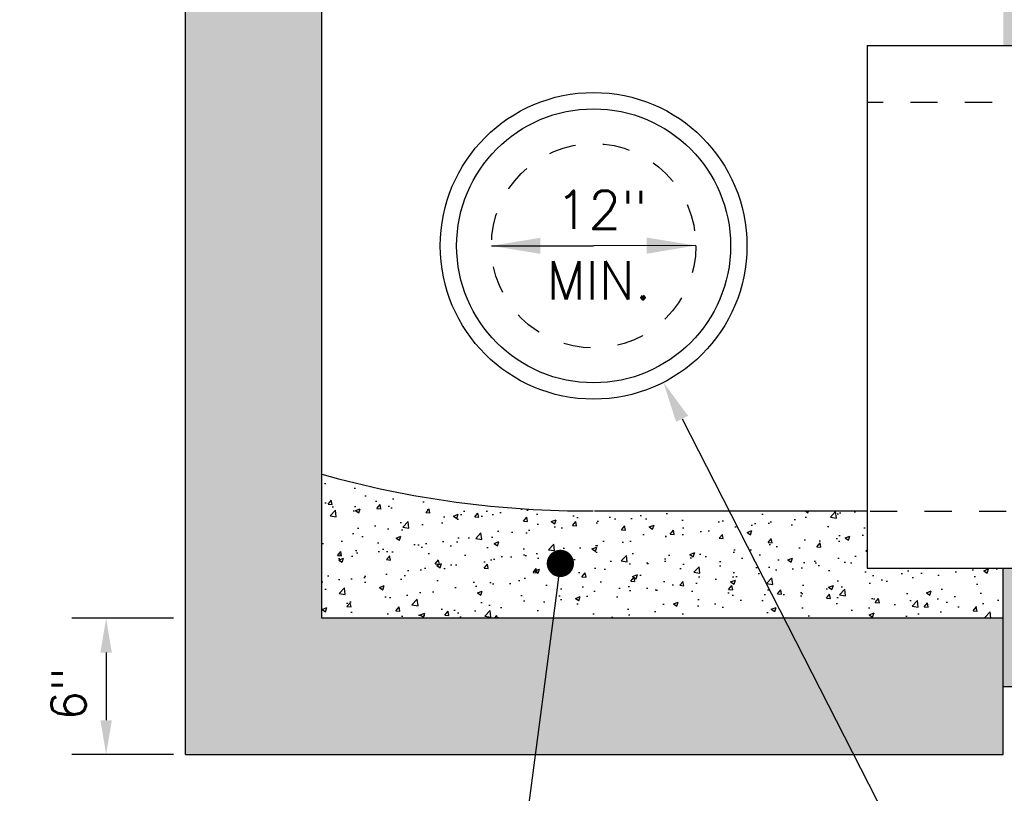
# Model space of a CAD drawing. Header units: feet. Extents: x 1489871 to 1489993, y 656800 to 656821.
# Tile 13 of 18: x 1489982.33 to 1489985.95, y 656807.01 to 656809.85. Entities that reach past the tile are written whole.
import ezdxf
from ezdxf import colors
from ezdxf.entities.mleader import LeaderData, LeaderLine
from ezdxf.math import Vec2, Vec3

# ---------------------------------------------------------------- set-up
doc = ezdxf.new("R2010")
doc.units = ezdxf.units.FT
doc.header["$MEASUREMENT"] = 0
doc.linetypes.add('F', pattern=[0.15, 0.1, -0.05])
for name, color, linetype in [('DETAIL-DIMS', 7, 'Continuous'), ('DETAIL-HATCH-PATT', 247, 'Continuous'), ('DETAIL-OTLN-HEAVY', 3, 'Continuous'), ('DETAIL-OTLN-MED', 22, 'Continuous'), ('P-HATCH', 247, 'Continuous'), ('text', 9, 'Continuous')]:
    doc.layers.add(name, color=color, linetype=linetype)
doc.styles.add('STANARD', font='SIMPLEX.shx')
doc.styles.get("Standard").update_dxf_attribs({"font": 'simplex.shx'})
doc.dimstyles.get("Standard").update_dxf_attribs({"dimtxt": 0.18, "dimasz": 0.18, "dimexe": 0.18, "dimexo": 0.0625, "dimgap": 0.09, "dimtad": 0, "dimtih": 1, "dimtoh": 1, "dimdec": 4, "dimzin": 0, "dimdsep": 46, "dimtxsty": 'Standard', "dimcen": 0.09, "dimadec": 0, "dimazin": 0, "dimtfac": 1, "dimtdec": 4, "dimtofl": 0, "dimtmove": 0, "dimatfit": 3, "dimfxl": 1, "dimtolj": 1, "dimtzin": 0, "dimarcsym": 0})

# ---------------------------------------------------------------- blocks, each defined once
blk = doc.blocks.new('*D393')
at = {"layer": 'DEFPOINTS', "color": 0, "linetype": 'Continuous', "transparency": 16777216}
for p in [(1489982.9416, 656807.652), (1489982.6508, 656807.152), (1489982.9416, 656807.152)]:
    blk.add_point(p, dxfattribs=at)
at = {"layer": 'DETAIL-DIMS', "color": 0, "linetype": 'Continuous', "lineweight": -2, "transparency": 16777216}
for p, q in [((1489982.8979, 656807.652), (1489982.5248, 656807.652)), ((1489982.6508, 656807.526), (1489982.6508, 656807.278)), ((1489982.8979, 656807.152), (1489982.5248, 656807.152))]:
    blk.add_line(p, q, dxfattribs=at)
at = {"layer": 'DETAIL-DIMS', "color": 0, "linetype": 'Continuous', "transparency": 16777216}
for points in [[(1489982.6298, 656807.526), (1489982.6718, 656807.526), (1489982.6508, 656807.652)], [(1489982.6298, 656807.278), (1489982.6718, 656807.278), (1489982.6508, 656807.152)]]:
    blk.add_solid(points, dxfattribs=at)
at = {"layer": 'DETAIL-DIMS', "color": 0, "linetype": 'Continuous', "transparency": 16777216, "insert": (1489982.5128, 656807.3745), "char_height": 0.126, "attachment_point": 5, "rotation": 90}
blk.add_mtext('\\A1;6"', dxfattribs=at)
blk = doc.blocks.new('_Dot')
at = {"color": 0, "linetype": 'ByBlock', "lineweight": -2}
blk.add_line((-0.5, 0), (-1, 0), dxfattribs=at)
at = {"color": 0, "linetype": 'ByBlock', "const_width": 0.5}
blk.add_lwpolyline([(-0.25, 0, 1), (0.25, 0, 1)], format="xyb", close=True, dxfattribs=at)

msp = doc.modelspace()

# ---------------------------------------------------------------- hatches: boundary and pattern name
at = {"layer": 'DETAIL-HATCH-PATT', "linetype": 'Continuous'}
h = msp.add_hatch(dxfattribs=at)
h.set_pattern_fill('AR-CONC', color=256, scale=0.025)
h.set_pattern_definition([(50, (1489806.69674, 656823.68177), (0.17931505, -0.01568803), [0.01875, -0.20625]), (355, (1489806.69674, 656823.68177), (-0.03468783, 0.18804803), [0.015, -0.165]), (100.45144, (1489806.71169, 656823.68047), (0.14462721, 0.17236), [0.01593505, -0.17528553]), (46.1842, (1489806.69674, 656823.73177), (0.26681033, -0.04137982), [0.028125, -0.309375]), (96.63564, (1489806.71898, 656823.72832), (0.2336655, 0.24352965), [0.0239026, -0.26292844]), (351.18416, (1489806.69674, 656823.73177), (0.2336655, 0.24352965), [0.0225, -0.2475]), (21, (1489806.72174, 656823.71927), (0.14922676, -0.10065472), [0.01875, -0.20625]), (326, (1489806.72174, 656823.71927), (0.06082883, 0.18128751), [0.015, -0.165]), (71.45144, (1489806.73418, 656823.71088), (0.2100556, 0.08063279), [0.01593505, -0.17528553]), (37.5, (1489806.696745, 656823.68177), (0.003039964, 0.083223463), [0, -0.163, 0, -0.1675, 0, -0.165625]), (7.5, (1489806.696745, 656823.68177), (0.065767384, 0.09860293), [0, -0.0955, 0, -0.15925, 0, -0.063125]), (327.5, (1489806.640995, 656823.68177), (0.13345561, -0.005638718), [0, -0.0625, 0, -0.195, 0, -0.25875]), (317.5, (1489806.616, 656823.68177), (0.14579654, 0.025026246), [0, -0.08125, 0, -0.1295, 0, -0.18375])])
h.paths.add_polyline_path([(1489983.44168, 656813.65202), (1489982.94165, 656813.65202), (1489982.94165, 656807.15202), (1489985.94165, 656807.15202), (1489985.94165, 656807.65202), (1489983.4417, 656807.65202)])
h = msp.add_hatch(dxfattribs=at)
h.set_pattern_fill('RIPRAP', color=247, scale=0.5)
h.set_pattern_definition([(0, (1489740.94887, 656831.7034), (0.5, 0.5), [0.15, -0.175, 0.025, -0.15]), (0, (1489741.14887, 656831.8034), (0.5, 0.5), [0.025, -0.125, 0.1, -0.25]), (0, (1489741.22387, 656831.8284), (0.5, 0.5), [0.025, -0.475]), (0, (1489740.99887, 656831.8534), (0.5, 0.5), [0.1, -0.4]), (0, (1489740.94887, 656831.9034), (0.5, 0.5), [0.05, -0.45]), (0, (1489741.29887, 656831.9534), (0.5, 0.5), [0.05, -0.025, 0.025, -0.4]), (0, (1489741.09887, 656831.9784), (0.5, 0.5), [0.075, -0.425]), (0, (1489740.97387, 656832.0284), (0.5, 0.5), [0.05, -0.45]), (0, (1489741.17387, 656832.0784), (0.5, 0.5), [0.025, -0.15, 0.075, -0.25]), (0, (1489741.07387, 656832.1034), (0.5, 0.5), [0.05, -0.45]), (0, (1489741.24887, 656832.1284), (0.5, 0.5), [0.05, -0.45]), (0, (1489741.14887, 656832.1534), (0.5, 0.5), [0.05, -0.45]), (0, (1489741.34887, 656832.1784), (0.5, 0.5), [0.05, -0.45]), (90, (1489740.92387, 656831.7034), (-0.5, 0.5), [0.1, -0.025, 0.05, -0.2, 0.1, -0.025]), (90, (1489740.94887, 656832.0284), (-0.5, 0.5), [0.025, -0.475]), (90, (1489741.02387, 656831.8784), (-0.5, 0.5), [0.05, -0.1, 0.025, -0.325]), (90, (1489741.04887, 656831.9534), (-0.5, 0.5), [0.05, -0.1, 0.075, -0.275]), (90, (1489741.12387, 656831.8284), (-0.5, 0.5), [0.025, -0.25, 0.05, -0.025, 0.05, -0.1]), (90, (1489741.14887, 656831.7784), (-0.5, 0.5), [0.025, -0.475]), (90, (1489741.19887, 656831.9284), (-0.5, 0.5), [0.025, -0.025, 0.075, -0.375]), (90, (1489741.22387, 656831.8534), (-0.5, 0.5), [0.05, -0.2, 0.025, -0.025, 0.025, -0.175]), (90, (1489741.27387, 656831.7284), (-0.5, 0.5), [0.075, -0.425]), (90, (1489741.32387, 656832.1034), (-0.5, 0.5), [0.025, -0.025, 0.025, -0.425]), (90, (1489741.34887, 656831.9784), (-0.5, 0.5), [0.075, -0.425]), (90, (1489741.41137, 656831.9409), (-0.5, 0.5), [0.025, -0.475]), (45, (1489741.09887, 656831.70342), (0, 0.5), [0.035355, -0.6717518]), (45, (1489741.04887, 656832.17842), (0, 0.5), [0.035355, -0.106065, 0.106065, -0.4596218]), (45, (1489741.09887, 656832.10342), (0, 0.5), [0.07071, -0.1767767, 0.035355, -0.4242651]), (45, (1489741.19887, 656832.07842), (0, 0.5), [0.07071, -0.2474875, 0.035355, -0.3535543]), (45, (1489740.99887, 656831.85342), (0, 0.5), [0.035355, -0.6717518]), (45, (1489741.12387, 656831.85342), (0, 0.5), [0.106066, -0.6010408]), (45, (1489741.22387, 656831.90342), (0, 0.5), [0.035355, -0.212132, 0.035355, -0.4242648]), (45, (1489741.29887, 656831.95342), (0, 0.5), [0.07071, -0.6363968]), (45, (1489741.39887, 656831.95342), (0, 0.5), [0.07071, -0.6363968]), (45, (1489741.39887, 656831.80342), (0, 0.5), [0.035355, -0.6717518]), (45, (1489741.34887, 656832.05342), (0, 0.5), [0.035355, -0.6717518]), (45, (1489741.29887, 656832.12842), (0, 0.5), [0.035355, -0.6717518]), (45, (1489741.39887, 656832.17842), (0, 0.5), [0.035355, -0.6717518]), (45, (1489740.92387, 656832.17842), (0, 0.5), [0.035355, -0.6717518]), (45, (1489741.17387, 656831.97842), (0, 0.5), [0.035355, -0.6717518]), (45, (1489741.22387, 656832.17842), (0, 0.5), [0.035355, -0.2474875, 0.035355, -0.3889093]), (45, (1489740.99887, 656831.90342), (0, 0.5), [0.07071, -0.6363968]), (45, (1489740.99887, 656832.02842), (0, 0.5), [0.106065, -0.6010418]), (135, (1489740.94887, 656831.90342), (-0.5, 1e-16), [0.053035, -0.6540718]), (135, (1489741.22387, 656831.87842), (-0.5, 1e-16), [0.035355, -0.6717518]), (135, (1489741.37387, 656831.95342), (-0.5, 1e-16), [0.035355, -0.6717518]), (135, (1489741.19887, 656832.05342), (-0.5, 1e-16), [0.035355, -0.6717518]), (135, (1489741.22387, 656832.12842), (-0.5, 1e-16), [0.035355, -0.6717518]), (135, (1489741.14887, 656832.15342), (-0.5, 1e-16), [0.035355, -0.6717518]), (135, (1489741.24887, 656832.12842), (-0.5, 1e-16), [0.035355, -0.6717518]), (135, (1489740.94887, 656831.82842), (-0.5, 1e-16), [0.035355, -0.6717518]), (135, (1489741.04887, 656832.00342), (-0.5, 1e-16), [0.035355, -0.6717518]), (135, (1489741.04887, 656831.85342), (-0.5, 1e-16), [0.07071, -0.6363968]), (135, (1489741.14887, 656831.80342), (-0.5, 1e-16), [0.07071, -0.6363968]), (135, (1489741.34887, 656832.07842), (-0.5, 1e-16), [0.07071, -0.6363968]), (135, (1489741.19887, 656831.95342), (-0.5, 1e-16), [0.035355, -0.6717518]), (135, (1489741.27387, 656831.80342), (-0.5, 1e-16), [0.07071, -0.424264, 0.035355, -0.1767778]), (135, (1489740.97387, 656832.02842), (-0.5, 1e-16), [0.07071, -0.14142135, 0.07071, -0.42426543]), (135, (1489740.92387, 656831.75342), (-0.5, 1e-16), [0.0707, -0.1768, 0.0707, -0.1768, 0.03535, -0.17675678]), (26.56505, (1489741.09887, 656831.85342), (0.5, 3e-11), [0.1118, -0.0559, 0.0559, -0.894434]), (26.56505, (1489741.17387, 656832.15342), (0.5, 3e-11), [0.1118, -1.006234]), (26.56505, (1489741.17387, 656831.80342), (0.5, 3e-11), [0.0559, -1.062134]), (26.56505, (1489740.94887, 656831.82842), (0.5, 3e-11), [0.0559, -1.062134]), (26.56505, (1489741.04887, 656831.95342), (0.5, 3e-11), [0.0559, -1.062134]), (26.56505, (1489740.94887, 656832.00342), (0.5, 3e-11), [0.0559, -1.062134]), (63.43495, (1489741.02387, 656832.05342), (3e-11, 0.5), [0.0559, -1.062134]), (63.43495, (1489741.19887, 656832.05342), (3e-11, 0.5), [0.0559, -1.062134]), (63.43495, (1489741.24887, 656831.70342), (3e-11, 0.5), [0.0559, -1.062134]), (63.43495, (1489740.92387, 656831.97842), (3e-11, 0.5), [0.0559, -1.062134]), (63.43495, (1489741.12387, 656831.72842), (3e-11, 0.5), [0.0559, -0.3913, 0.0559, -0.614934]), (116.56505, (1489741.04887, 656832.15342), (-3e-11, 0.5), [0.0559, -1.062134]), (116.56505, (1489741.34887, 656832.05342), (-3e-11, 0.5), [0.0559, -1.062134]), (116.56505, (1489741.12387, 656832.15342), (-3e-11, 0.5), [0.0559, -1.062134]), (116.56505, (1489740.92387, 656831.87842), (-3e-11, 0.5), [0.0559, -1.062134]), (153.43495, (1489741.29887, 656831.80342), (-0.5, 3e-11), [0.0559, -1.062134]), (153.43495, (1489741.39887, 656831.92842), (-0.5, 3e-11), [0.0559, -1.062134]), (153.43495, (1489741.09887, 656831.97842), (-0.5, 3e-11), [0.0559, -1.062134]), (153.43495, (1489741.17387, 656832.07842), (-0.5, 3e-11), [0.0559, -1.062134]), (153.43495, (1489741.34887, 656832.17842), (-0.5, 3e-11), [0.0559, -1.062134]), (153.43495, (1489740.99887, 656831.70342), (-0.5, 3e-11), [0.08385, -1.034184])])
h.paths.add_polyline_path([(1489986.6853, 656810.94047), (1489990.01749, 656810.94047), (1489990.01749, 656810.75007), (1489986.6853, 656810.75007)], flags=16)
h.paths.add_polyline_path([(1489990.41058, 656811.90202), (1489990.41058, 656809.74744), (1489988.58706, 656809.74744), (1489988.30846, 656809.9975), (1489987.68845, 656809.99694), (1489987.68845, 656809.75239), (1489985.94165, 656809.75239), (1489985.94165, 656811.90202)])
h.paths.add_polyline_path([(1489985.94165, 656807.40202), (1489985.94165, 656807.83573), (1489987.68872, 656807.83573), (1489987.68845, 656807.58128), (1489988.30846, 656807.58071), (1489988.58706, 656807.83077), (1489990.30319, 656807.83077), (1489990.20373, 656807.40202)])
at = {"layer": 'P-HATCH'}
h = msp.add_hatch(dxfattribs=at)
h.set_pattern_fill('AR-CONC', color=256, scale=0.025)
h.set_pattern_definition([(50, (1489780.19965, 656798.65724), (0.17931505, -0.01568803), [0.01875, -0.20625]), (355, (1489780.19965, 656798.65724), (-0.03468783, 0.18804803), [0.015, -0.165]), (100.45144, (1489780.21459, 656798.65593), (0.14462721, 0.17236), [0.01593505, -0.17528553]), (46.1842, (1489780.19965, 656798.70724), (0.26681033, -0.04137982), [0.028125, -0.309375]), (96.63564, (1489780.22188, 656798.7038), (0.2336655, 0.24352965), [0.0239026, -0.26292844]), (351.18416, (1489780.19965, 656798.70724), (0.2336655, 0.24352965), [0.0225, -0.2475]), (21, (1489780.22465, 656798.69474), (0.14922676, -0.10065472), [0.01875, -0.20625]), (326, (1489780.22465, 656798.69474), (0.06082883, 0.18128751), [0.015, -0.165]), (71.45144, (1489780.23708, 656798.68635), (0.2100556, 0.08063279), [0.01593505, -0.17528553]), (37.5, (1489780.199646, 656798.65724), (0.003039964, 0.083223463), [0, -0.163, 0, -0.1675, 0, -0.165625]), (7.5, (1489780.19965, 656798.65724), (0.065767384, 0.098602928), [0, -0.0955, 0, -0.15925, 0, -0.063125]), (327.5, (1489780.143896, 656798.65724), (0.13345561, -0.005638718), [0, -0.0625, 0, -0.195, 0, -0.25875]), (317.5, (1489780.1189, 656798.65724), (0.14579654, 0.025026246), [0, -0.08125, 0, -0.1295, 0, -0.18375])])
edge = h.paths.add_edge_path()
edge.add_line((1489985.44165, 656808.04406), (1489984.44165, 656808.04574))
edge.add_arc((1489984.42136, 656811.67685), 3.63116, 254.34809, 270.3202, ccw=False)
edge.add_line((1489983.4417, 656808.18033), (1489983.44165, 656807.65202))
edge.add_line((1489983.44165, 656807.65202), (1489985.94165, 656807.65202))
edge.add_line((1489985.94165, 656807.65202), (1489985.94165, 656807.83573))
edge.add_line((1489985.94165, 656807.83573), (1489985.44165, 656807.83573))
edge.add_line((1489985.44165, 656807.83573), (1489985.44165, 656808.04406))

# ---------------------------------------------------------------- linework, layer by layer
at = {"layer": 'DETAIL-OTLN-HEAVY', "linetype": 'Continuous'}
for p, q in [((1489983.4417, 656807.65202), (1489983.44165, 656813.65202)), ((1489985.44165, 656809.75239), (1489987.68972, 656809.75239)), ((1489985.44165, 656807.83573), (1489987.68972, 656807.83573)), ((1489985.94165, 656807.65202), (1489983.4417, 656807.65202)), ((1489985.94165, 656807.65202), (1489984.44165, 656807.65202)), ((1489985.94165, 656807.15202), (1489985.94165, 656807.65202)), ((1489982.94165, 656807.15202), (1489984.44165, 656807.15202)), ((1489984.44165, 656807.15202), (1489985.94165, 656807.15202))]:
    msp.add_line(p, q, dxfattribs=at)
at = {"layer": 'DETAIL-OTLN-HEAVY', "linetype": 'Continuous', "flags": 128}
for points in [[(1489982.94165, 656807.15202), (1489982.94165, 656813.65202), (1489983.44878, 656813.65202)], [(1489985.44165, 656809.75239), (1489985.44165, 656807.83573)], [(1489985.94165, 656807.65202), (1489985.94165, 656807.83573)], [(1489985.94165, 656807.40202), (1489990.20373, 656807.40202)]]:
    msp.add_lwpolyline(points, dxfattribs=at)
at = {"layer": 'DETAIL-OTLN-HEAVY', "flags": 128}
msp.add_lwpolyline([(1489984.44165, 656808.04574), (1489985.44165, 656808.04574)], dxfattribs=at)
at = {"layer": 'DETAIL-OTLN-HEAVY', "linetype": 'Continuous'}
msp.add_circle((1489984.43888, 656809.01821), 0.5625, dxfattribs=at)
at = {"layer": 'DETAIL-OTLN-HEAVY'}
msp.add_arc((1489984.41758, 656811.65856), 3.61253, 254.32754, 270.32066, dxfattribs=at)
at = {"layer": 'DETAIL-OTLN-MED', "linetype": 'F', "ltscale": 0.0625}
for p, q in [((1489990.70062, 656809.54406), (1489985.44165, 656809.54406)), ((1489990.35267, 656808.04406), (1489985.44165, 656808.04406))]:
    msp.add_line(p, q, dxfattribs=at)
at = {"layer": 'DETAIL-OTLN-MED', "linetype": 'Continuous'}
msp.add_circle((1489984.43888, 656809.01821), 0.5025, dxfattribs=at)
at = {"layer": 'DETAIL-OTLN-MED', "linetype": 'F', "ltscale": 0.0625}
msp.add_circle((1489984.43888, 656809.01821), 0.375, dxfattribs=at)
at = {"layer": 'text', "linetype": 'Continuous'}
for points in [[(1489985.94165, 656807.65202), (1489984.44165, 656807.65202)], [(1489984.44165, 656807.15202), (1489985.94165, 656807.15202)]]:
    msp.add_lwpolyline(points, dxfattribs=at)

# ---------------------------------------------------------------- texts
at = {"layer": 'text', "char_height": 0.14, "attachment_point": 5}
for s, insert in [('{12"}', (1489984.46779, 656809.15049)), ('{MIN.}', (1489984.45794, 656808.8917))]:
    msp.add_mtext(s, dxfattribs=dict(at, insert=insert))

# ---------------------------------------------------------------- dimensions: what is measured, and where the dimension line sits
at = {"layer": 'DETAIL-DIMS', "linetype": 'Continuous'}
dim = msp.add_linear_dim(base=(1489982.65084, 656807.15202), p1=(1489982.94165, 656807.65202), p2=(1489982.94165, 656807.15202), angle=270, text='6"', dimstyle='Standard', override={"dimscale": 0.7, "dimtad": 1, "dimtih": 0, "dimtoh": 0}, dxfattribs=at)
dim.commit()
dim.dimension.update_dxf_attribs({"geometry": '*D393', "text_midpoint": (1489982.65084, 656807.37451), "dimtype": 161})

# ---------------------------------------------------------------- leaders
at = {"layer": 'text'}
for points in [[(1489984.06388, 656809.01821), (1489984.43888, 656809.01821)], [(1489984.81388, 656809.01933), (1489984.43888, 656809.01821)]]:
    msp.add_leader(points, dimstyle='Standard', override={"dimtxt": 0.1875}, dxfattribs=at)
at = {"layer": 'text', "lineweight": 18}
ml = msp.add_multileader_mtext('Standard', dxfattribs=at)
ml.set_content('\\A1;ALL PIPES CONNECTIONS SHALL \\PHAVE A PREFORMED HOLE ', color=256, style='STANARD')
ml.set_leader_properties(color=256, linetype='ByLayer', lineweight=-1)
ml.build(insert=Vec2(0, 0))
ml.multileader.update_dxf_attribs({"dogleg_length": 0.125, "arrow_head_size": 0.15})
ctx = ml.context
ctx.base_point, ctx.char_height, ctx.arrow_head_size, ctx.landing_gap_size, ctx.plane_origin = Vec3(1489985.69582, 656806.80386), 0.125, 0.15, 0.06, Vec3(1489983.90989, 656807.42583)
notes = []
notes.append((ctx, [(0, (1, 1, 0), (1489985.57082, 656806.80386), (1, 0), 0.125, [(0, [(1489984.69491, 656808.51735)], 0, [])])]))
ctx.mtext.insert, ctx.mtext.line_spacing_factor, ctx.mtext.flow_direction = Vec3(1489985.75582, 656806.86636), 0.96, 5
ml = msp.add_multileader_mtext('Standard', dxfattribs=at)
ml.set_content('\\A1;CONTRACTOR TO PROVIDE GROUT IN THE BOTTOM OF THE CATCH BASIN TO ELIMINATE THE \\PSUMP IF THE LOWEST PIPE INVERT HAS A BELL', color=256, style='STANARD')
ml.set_leader_properties(color=256, linetype='ByLayer', lineweight=-1)
ml.set_arrow_properties(name='DOT')
ml.build(insert=Vec2(0, 0))
ml.multileader.update_dxf_attribs({"dogleg_length": 0.125, "arrow_head_size": 0.1})
ctx = ml.context
ctx.base_point, ctx.char_height, ctx.arrow_head_size, ctx.landing_gap_size, ctx.plane_origin = Vec3(1489978.77904, 656806.80386), 0.125, 0.1, 0.06, Vec3(1489983.90989, 656807.42583)
ctx.text_align_type = 2
notes.append((ctx, [(1, (1, 1, 0), (1489984.1788, 656806.80386), (-1, 0), 0.125, [(0, [(1489984.3169, 656807.85338)], 0, [])])]))
ctx.mtext.insert, ctx.mtext.width, ctx.mtext.alignment, ctx.mtext.line_spacing_factor, ctx.mtext.flow_direction = Vec3(1489983.9938, 656806.86636), 5.4067392, 3, 0.96, 5
for ctx, leaders in notes:
    for number, flags, end, landing, length, lines in leaders:
        leader = LeaderData()
        leader.index, (leader.has_last_leader_line, leader.has_dogleg_vector, leader.attachment_direction) = number, flags
        leader.last_leader_point, leader.dogleg_vector, leader.dogleg_length = Vec3(end), Vec3(landing), length
        for number, points, colour, breaks in lines:
            line = LeaderLine()
            line.index, line.vertices, line.color, line.breaks = number, Vec3.list(points), colors.encode_raw_color(colour), breaks
            leader.lines.append(line)
        ctx.leaders.append(leader)

doc.saveas('drawing.dxf')
